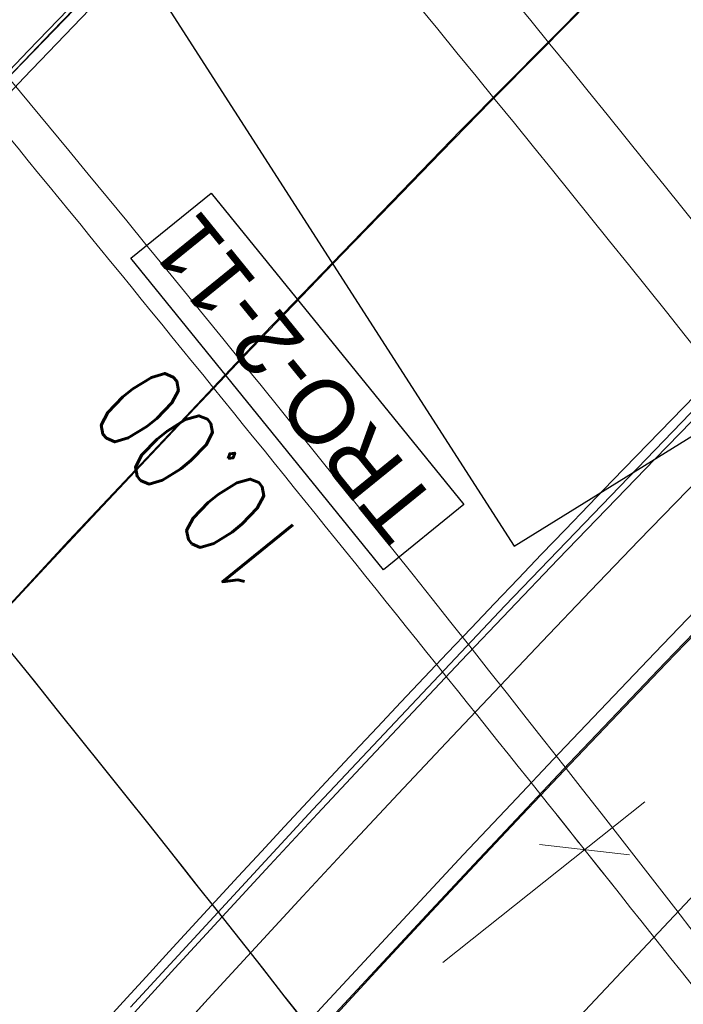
# Model space of a CAD drawing. Header units: metres. Extents: x 3458045 to 3462392, y 5482308 to 5484762.
# Tile 138 of 256: x 3459722.54 to 3459728.96, y 5483652.77 to 5483662.29. Entities that reach past the tile are written whole.
import ezdxf

# ---------------------------------------------------------------- set-up
doc = ezdxf.new("R2010")
doc.units = ezdxf.units.M
for name, pattern in [('AUSGEZOGEN', [2, 1, 1]), ('VERDECKT', [9.525, 6.35, -3.175]), ('VERDECKT2', [4.7625, 3.175, -1.5875])]:
    doc.linetypes.add(name, pattern=pattern)
doc.layers.get('0').update_dxf_attribs({"linetype": 'CONTINUOUS'})
for name, color, linetype in [('SP_ACHSE_6522', 7, 'CONTINUOUS'), ('SP_ACHSE_6721', 7, 'CONTINUOUS'), ('SP_ACHSE_6731', 7, 'CONTINUOUS'), ('SP_ACHSE_8521', 7, 'CONTINUOUS'), ('SP_ACHSE_8559', 7, 'CONTINUOUS'), ('SP_ACHSE_8901', 7, 'CONTINUOUS'), ('SP_ACHSE_8911', 7, 'CONTINUOUS'), ('SP_AXIS', 7, 'CONTINUOUS'), ('SP_BAUGRUBE-BÖSCHUNG', 210, 'AUSGEZOGEN'), ('SP_BW5xx-BrückenB44', 7, 'CONTINUOUS'), ('SP_BW5xx-StwRheinuferstraße', 7, 'CONTINUOUS'), ('SP_SOLID_Trogsohle_L7+8', 253, 'CONTINUOUS'), ('SP_StadtbahnFluchtweg', 1, 'CONTINUOUS'), ('SP_TEXT', 2, 'CONTINUOUS'), ('SP_TrogTunnel-Bautoleranz', 160, 'VERDECKT2'), ('SP_Trogwand_L7+8', 2, 'CONTINUOUS'), ('SP_Tunnelwand_L7+8', 2, 'VERDECKT2'), ('SP_Vb_Planung', 10, 'CONTINUOUS'), ('SP_VERM', 1, 'CONTINUOUS'), ('T__AXIS', 3, 'CONTINUOUS')]:
    doc.layers.add(name, color=color, linetype=linetype)
doc.layers.add('SP_HILF', color=6, linetype='CONTINUOUS', plot=False)
doc.styles.add('K_ISOCP', font='k_isocp.shx')
doc.styles.add('SP_F', font='romans.shx', dxfattribs={"width": 0.7, "bigfont": 'sp_f.shx'})
doc.linetypes.add('EISENBAHN', pattern='A,0.15,[130,ltypeshp.shx,S=0.25,R=0,X=0,Y=0],0.15', length=0.3)

# ---------------------------------------------------------------- blocks, each defined once
blk = doc.blocks.new('SOF_BEMSTR1')
at = {"color": 0, "linetype": 'ByBlock', "lineweight": -2}
for p, q in [((0, 20), (0, -8.5)), ((3.535, 3.535), (-3.535, -3.535)), ((-5, 0), (5, 0))]:
    blk.add_line(p, q, dxfattribs=at)
blk = doc.blocks.new('SOF_BEMSTR2')
at = {"color": 0, "linetype": 'ByBlock', "lineweight": -2}
for p, q in [((0, -20), (0, 8.5)), ((3.535, 3.535), (-3.535, -3.535)), ((-5, 0), (5, 0))]:
    blk.add_line(p, q, dxfattribs=at)

msp = doc.modelspace()

# ---------------------------------------------------------------- hatches: boundary and pattern name
at = {"layer": 'SP_SOLID_Trogsohle_L7+8'}
h = msp.add_hatch(color=256, dxfattribs=at)
h.dxf.hatch_style = 1
edge = h.paths.add_edge_path()
edge.add_line((3459702.4491, 5483672.5808), (3459694.7598, 5483665.8028))
edge.add_arc((3459249.8293, 5483273.6017), 593.1145, 29.9488058, 41.395802, ccw=False)
edge.add_line((3459763.7463, 5483569.6999), (3459768.6709, 5483560.5694))
edge.add_line((3459768.6709, 5483560.5694), (3459778.0346, 5483565.7481))
edge.add_line((3459778.0346, 5483565.7481), (3459772.6293, 5483574.8142))
edge.add_arc((3459249.8466, 5483273.6149), 603.343, 29.9482368, 41.3959476)

# ---------------------------------------------------------------- linework, layer by layer
at = {"layer": 'SP_ACHSE_6522'}
msp.add_lwpolyline([(3459690.7881, 5483531.9132, -0.237702), (3459686.1518, 5483610.9287, -0.006198), (3459687.0669, 5483612.9743, -0.012193), (3459689.202, 5483617.3074, -0.010596), (3459691.5324, 5483621.5387, -0.008998), (3459694.0269, 5483625.6756, -0.007401), (3459696.6557, 5483629.7285, -0.005804), (3459699.3906, 5483633.7106, -0.092618), (3459762.8248, 5483695.6159, -0.000188), (3459762.9764, 5483695.717, -0.004928), (3459767.5685, 5483698.7086, -0.00352), (3459772.2105, 5483701.6223, -0.002112), (3459776.885, 5483704.4835, -0.000704), (3459781.5756, 5483707.3183), (3459851.7814, 5483749.6586)], format="xyb", dxfattribs=at)
at = {"layer": 'SP_ACHSE_6721'}
msp.add_lwpolyline([(3459679.7641, 5483534.8411, -0.21532), (3459678.2508, 5483614.3812, -0.009157), (3459679.763, 5483617.7339, -0.011861), (3459682.128, 5483622.4365, -0.010395), (3459684.7, 5483627.0294, -0.008929), (3459687.4477, 5483631.5195, -0.007463), (3459690.341, 5483635.9173, -0.005997), (3459693.3517, 5483640.2356, -0.09094), (3459758.1619, 5483702.9627, -0.000185), (3459758.3163, 5483703.0655, -0.004841), (3459762.9923, 5483706.1077, -0.003458), (3459767.7182, 5483709.072, -0.002075), (3459772.4766, 5483711.9837, -0.000692), (3459777.2511, 5483714.8692), (3459883.1578, 5483778.7402)], format="xyb", dxfattribs=at)
at = {"layer": 'SP_ACHSE_6731'}
msp.add_lwpolyline([(3459881.431, 5483781.605), (3459775.3544, 5483717.6418, 0.000687), (3459770.5464, 5483714.7367, 0.00206), (3459765.7545, 5483711.8051, 0.003434), (3459760.995, 5483708.8211, 0.004808), (3459756.2855, 5483705.7591, 0.000183), (3459756.13, 5483705.6556, 0.09171), (3459689.9388, 5483641.4448, 0.005897), (3459686.9574, 5483637.1459, 0.007372), (3459684.0911, 5483632.7695, 0.008847), (3459681.3683, 5483628.3025, 0.010322), (3459678.8188, 5483623.7345, 0.011797), (3459676.4739, 5483619.0584, 0.004504), (3459675.7031, 5483617.3858, 0.222823), (3459677.0437, 5483532.3132, 0.00254)], format="xyb", dxfattribs=at)
at = {"layer": 'SP_ACHSE_8521'}
msp.add_lwpolyline([(3459667.116, 5483524.3467, -0.22552), (3459663.8072, 5483620.7334, -0.005134), (3459664.7675, 5483622.8858, -0.011674), (3459667.3044, 5483628.0892, -0.010341), (3459670.0679, 5483633.176, -0.009008), (3459673.0262, 5483638.1522, -0.007675), (3459676.1489, 5483643.027, -0.006342), (3459679.407, 5483647.8124, -0.093698), (3459747.1614, 5483714.0324, -0.000489), (3459747.5816, 5483714.3114, -0.004761), (3459752.3417, 5483717.3973, -0.0034), (3459757.1515, 5483720.4051, -0.00204), (3459761.9938, 5483723.3604, -0.00068), (3459766.8521, 5483726.2893), (3459833.8685, 5483766.6082)], format="xyb", dxfattribs=at)
at = {"layer": 'SP_ACHSE_8559'}
msp.add_lwpolyline([(3459696.9548, 5483536.2327, -0.234432), (3459692.8953, 5483607.6275, -0.006374), (3459693.7491, 5483609.5568, -0.012498), (3459695.7467, 5483613.6421, -0.010802), (3459697.9326, 5483617.63, -0.009105), (3459700.2755, 5483621.5278, -0.007408), (3459702.7459, 5483625.3463, -0.005712), (3459705.3156, 5483629.0986, -0.092826), (3459766.845, 5483689.2823, -0.000191), (3459766.9943, 5483689.382, -0.005006), (3459771.5129, 5483692.3293, -0.003576), (3459776.0813, 5483695.1986, -0.002145), (3459780.6824, 5483698.0155, -0.000715), (3459785.2995, 5483700.806), (3459855.6534, 5483743.2356)], format="xyb", dxfattribs=at)
at = {"layer": 'SP_ACHSE_8901'}
msp.add_lwpolyline([(3459478.4179, 5483881.5975), (3459663.5917, 5483703.287, -0.076353), (3459773.4733, 5483559.3038, -0.002641)], format="xyb", dxfattribs=at)
at = {"layer": 'SP_ACHSE_8911'}
msp.add_lwpolyline([(3459777.2173, 5483559.7474, 0.076941), (3459666.0197, 5483705.8087), (3459480.8452, 5483884.1198, 0.014605)], format="xyb", dxfattribs=at)
at = {"layer": 'SP_AXIS'}
for points in [[(3459462.9996, 5483888.6898), (3459657.2317, 5483701.6383, -0.000436), (3459663.6067, 5483695.4918, -0.001307), (3459669.9603, 5483689.3232, -0.002178), (3459676.2707, 5483683.1104, -0.00305), (3459682.5157, 5483676.832, -0.003921), (3459688.6726, 5483670.4671, -0.004792), (3459694.7177, 5483663.996, -0.001894), (3459696.8141, 5483661.6896, -0.028225), (3459725.0993, 5483626.531, -0.001894), (3459726.9033, 5483623.9892, -0.004792), (3459731.9296, 5483616.6986, -0.003921), (3459736.8282, 5483609.3214, -0.00305), (3459741.6235, 5483601.8767, -0.002178), (3459746.3407, 5483594.3821, -0.001307), (3459751.0056, 5483586.8549, -0.000436), (3459755.6442, 5483579.3114, 0.00036)], [(3459777.2173, 5483559.7474, 0.076941), (3459666.0197, 5483705.8087), (3459480.8452, 5483884.1198, 0.014605)], [(3459478.4179, 5483881.5975), (3459663.5917, 5483703.287, -0.076353), (3459773.4733, 5483559.3038, -0.002641)], [(3459769.2766, 5483584.2553, -0.000823), (3459761.9942, 5483596.2792, -0.000274), (3459754.7382, 5483608.319, 0.000571), (3459751.2476, 5483614.1058, 0.001713), (3459747.7306, 5483619.8765, 0.002854), (3459744.1611, 5483625.6149, 0.003996), (3459740.5133, 5483631.3038, 0.004755), (3459737.0195, 5483636.5476, 0.037795), (3459708.7845, 5483671.9589, 0.004755), (3459704.4503, 5483676.5326, 0.003996), (3459699.7165, 5483681.3556, 0.002854), (3459694.917, 5483686.1133, 0.001713), (3459690.0743, 5483690.827, 0.000571), (3459685.2101, 5483695.5185), (3459504.9574, 5483869.1071, 0.000436)], [(3459881.431, 5483781.605), (3459775.3544, 5483717.6418, 0.000687), (3459770.5464, 5483714.7367, 0.00206), (3459765.7545, 5483711.8051, 0.003434), (3459760.995, 5483708.8211, 0.004808), (3459756.2855, 5483705.7591, 0.000183), (3459756.13, 5483705.6556, 0.09171), (3459689.9388, 5483641.4448, 0.005897), (3459686.9574, 5483637.1459, 0.007372), (3459684.0911, 5483632.7695, 0.008847), (3459681.3683, 5483628.3025, 0.010322), (3459678.8188, 5483623.7345, 0.011797), (3459676.4739, 5483619.0584, 0.004504), (3459675.7031, 5483617.3858, 0.222823), (3459677.0437, 5483532.3132, 0.00254)], [(3459679.7641, 5483534.8411, -0.21532), (3459678.2508, 5483614.3812, -0.009157), (3459679.763, 5483617.7339, -0.011861), (3459682.128, 5483622.4365, -0.010395), (3459684.7, 5483627.0294, -0.008929), (3459687.4477, 5483631.5195, -0.007463), (3459690.341, 5483635.9173, -0.005997), (3459693.3517, 5483640.2356, -0.09094), (3459758.1619, 5483702.9627, -0.000185), (3459758.3163, 5483703.0655, -0.004841), (3459762.9923, 5483706.1077, -0.003458), (3459767.7182, 5483709.072, -0.002075), (3459772.4766, 5483711.9837, -0.000692), (3459777.2511, 5483714.8692), (3459883.1578, 5483778.7402)], [(3459667.116, 5483524.3467, -0.22552), (3459663.8072, 5483620.7334, -0.005134), (3459664.7675, 5483622.8858, -0.011674), (3459667.3044, 5483628.0892, -0.010341), (3459670.0679, 5483633.176, -0.009008), (3459673.0262, 5483638.1522, -0.007675), (3459676.1489, 5483643.027, -0.006342), (3459679.407, 5483647.8124, -0.093698), (3459747.1614, 5483714.0324, -0.000489), (3459747.5816, 5483714.3114, -0.004761), (3459752.3417, 5483717.3973, -0.0034), (3459757.1515, 5483720.4051, -0.00204), (3459761.9938, 5483723.3604, -0.00068), (3459766.8521, 5483726.2893), (3459833.8685, 5483766.6082)], [(3459690.7881, 5483531.9132, -0.237702), (3459686.1518, 5483610.9287, -0.006198), (3459687.0669, 5483612.9743, -0.012193), (3459689.202, 5483617.3074, -0.010596), (3459691.5324, 5483621.5387, -0.008998), (3459694.0269, 5483625.6756, -0.007401), (3459696.6557, 5483629.7285, -0.005804), (3459699.3906, 5483633.7106, -0.092618), (3459762.8248, 5483695.6159, -0.000188), (3459762.9764, 5483695.717, -0.004928), (3459767.5685, 5483698.7086, -0.00352), (3459772.2105, 5483701.6223, -0.002112), (3459776.885, 5483704.4835, -0.000704), (3459781.5756, 5483707.3183), (3459851.7814, 5483749.6586)]]:
    msp.add_lwpolyline(points, format="xyb", dxfattribs=at)
at = {"layer": 'SP_BAUGRUBE-BÖSCHUNG'}
for points in [[(3459743.3921, 5483627.6046, 0.020848), (3459709.5152, 5483665.2286, 0.050189)], [(3459740.2564, 5483625.9709, 0.020651), (3459709.5152, 5483665.2286, 0.050189)], [(3459701.9668, 5483656.737, -0.020311), (3459728.5616, 5483616.9676, -0.070709)], [(3459701.9668, 5483656.737, -0.019985), (3459731.1141, 5483619.4137, -0.070709)]]:
    msp.add_lwpolyline(points, format="xyb", dxfattribs=at)
at = {"layer": 'SP_BW5xx-BrückenB44', "color": 40}
msp.add_lwpolyline([(3459727.3223, 5483657.2027), (3459734.6895, 5483661.7593), (3459726.7799, 5483674.5042), (3459718.9094, 5483687.2732), (3459710.2263, 5483699.9582), (3459701.4903, 5483712.1543), (3459691.4426, 5483723.8012), (3459680.3652, 5483734.5497), (3459668.375, 5483744.3516), (3459662.4435, 5483736.6838), (3459673.7676, 5483727.6016), (3459684.261, 5483717.5004), (3459694.001, 5483706.5986), (3459703.0788, 5483694.6146), (3459711.2625, 5483682.5436), (3459719.236, 5483669.775), (3459727.3223, 5483657.2027)], close=True, dxfattribs=at)
at = {"layer": 'SP_BW5xx-BrückenB44', "color": 96, "linetype": 'VERDECKT', "lineweight": 13, "ltscale": 2, "flags": 128}
for points in [[(3459662.4661, 5483617.5053, -0.007779), (3459663.8072, 5483620.7334, -0.005134), (3459664.7675, 5483622.8858, -0.011674), (3459667.3044, 5483628.0892, -0.010341), (3459670.0679, 5483633.176, -0.009008), (3459673.0262, 5483638.1522, -0.007675), (3459676.1489, 5483643.027, -0.006342), (3459679.407, 5483647.8124, -0.093698), (3459747.1614, 5483714.0324, -0.000489), (3459747.5816, 5483714.3114, -0.004761), (3459752.3417, 5483717.3973, -0.0034), (3459757.1515, 5483720.4051, -0.00204), (3459761.9938, 5483723.3604, -0.00068), (3459766.8521, 5483726.2893), (3459767.293, 5483726.5545)], [(3459665.4795, 5483616.2878, -0.007822), (3459666.7888, 5483619.44, -0.005134), (3459667.7218, 5483621.5313, -0.011674), (3459670.1917, 5483626.5972, -0.010341), (3459672.891, 5483631.5659, -0.009008), (3459675.7894, 5483636.4414, -0.007675), (3459678.8583, 5483641.2321, -0.006342), (3459682.07, 5483645.9494, -0.093698), (3459748.9617, 5483711.3266, -0.000489), (3459749.3767, 5483711.6021, -0.004761), (3459754.0836, 5483714.6535, -0.0034), (3459758.8559, 5483717.6379, -0.00204), (3459763.6756, 5483720.5793, -0.00068), (3459768.5263, 5483723.5037), (3459769.1481, 5483723.8778)], [(3459682.0772, 5483609.5819, -0.007823), (3459683.1687, 5483612.2186, -0.006198), (3459684.1169, 5483614.3381, -0.012193), (3459686.3226, 5483618.8146, -0.010596), (3459688.7195, 5483623.1665, -0.008998), (3459691.2743, 5483627.4036, -0.007401), (3459693.9555, 5483631.5372, -0.005804), (3459696.7332, 5483635.5815, -0.092618), (3459761.0207, 5483698.3192, -0.000188), (3459761.1743, 5483698.4216, -0.004928), (3459765.8214, 5483701.4491, -0.00352), (3459770.5021, 5483704.3871, -0.002112), (3459775.2001, 5483707.2626, -0.000577), (3459779.0498, 5483709.5906)], [(3459685.0906, 5483608.3644, -0.007889), (3459686.1518, 5483610.9287, -0.006198), (3459687.0669, 5483612.9744, -0.012193), (3459689.202, 5483617.3074, -0.010596), (3459691.5324, 5483621.5387, -0.008998), (3459694.0269, 5483625.6756, -0.007401), (3459696.6557, 5483629.7285, -0.005804), (3459699.3906, 5483633.7106, -0.092618), (3459762.8248, 5483695.6159, -0.000188), (3459762.9764, 5483695.717, -0.004928), (3459767.5685, 5483698.7086, -0.00352), (3459772.2105, 5483701.6223, -0.002112), (3459776.885, 5483704.4835, -0.000603), (3459780.9048, 5483706.914)], [(3459688.3358, 5483607.0533, -0.007966), (3459689.3643, 5483609.5396, -0.006198), (3459690.2438, 5483611.5056, -0.012193), (3459692.3029, 5483615.6842, -0.010596), (3459694.5618, 5483619.7856, -0.008998), (3459696.9911, 5483623.8146, -0.007401), (3459699.5636, 5483627.7806, -0.005804), (3459702.2525, 5483631.6958, -0.092618), (3459764.7677, 5483692.7047, -0.000188), (3459764.9171, 5483692.8043, -0.004928), (3459769.45, 5483695.7574, -0.00352), (3459774.0503, 5483698.6448, -0.002112), (3459778.6996, 5483701.4906, -0.000632), (3459782.9025, 5483704.0315)], [(3459691.5803, 5483605.7424, -0.00695), (3459692.4355, 5483607.8239, -0.006374), (3459693.2944, 5483609.7649, -0.012498), (3459695.3032, 5483613.8729, -0.010802), (3459697.4994, 5483617.8797, -0.009105), (3459699.8517, 5483621.7932, -0.007408), (3459702.3301, 5483625.6241, -0.00571), (3459704.9063, 5483629.3858, -0.092826), (3459766.5672, 5483689.698, -0.000191), (3459766.7168, 5483689.7979, -0.005006), (3459771.2439, 5483692.7508, -0.003576), (3459775.8184, 5483695.6239, -0.002145), (3459780.4232, 5483698.4431, -0.000693), (3459784.9001, 5483701.1491)]]:
    msp.add_lwpolyline(points, format="xyb", dxfattribs=at)
at = {"layer": 'SP_BW5xx-BrückenB44', "color": 96}
for points in [[(3459664.1798, 5483617.514, -0.006332), (3459665.2636, 5483620.1016, -0.005134), (3459666.2106, 5483622.2242, -0.011674), (3459668.7147, 5483627.3604, -0.010341), (3459671.4469, 5483632.3895, -0.009008), (3459674.3759, 5483637.3165, -0.007675), (3459677.4723, 5483642.1503, -0.006342), (3459680.7078, 5483646.9024, -0.093698), (3459748.0408, 5483712.7108, -0.000489), (3459748.4584, 5483712.988, -0.004761), (3459753.1925, 5483716.0571, -0.0034), (3459757.9841, 5483719.0534, -0.00204), (3459762.8153, 5483722.0019, -0.000641), (3459767.392, 5483724.7615)], [(3459668.7247, 5483614.9767, -0.007871), (3459669.9997, 5483618.0471, -0.005134), (3459670.9033, 5483620.0725, -0.011674), (3459673.301, 5483624.9903, -0.010341), (3459675.9312, 5483629.8318, -0.009008), (3459678.7652, 5483634.5989, -0.007675), (3459681.7761, 5483639.2992, -0.006342), (3459684.9379, 5483643.9431, -0.093698), (3459750.9005, 5483708.4127, -0.000489), (3459751.3098, 5483708.6844, -0.004761), (3459755.9594, 5483711.6987, -0.0034), (3459760.6914, 5483714.6578, -0.00204), (3459765.4867, 5483717.5844, -0.00068), (3459770.3293, 5483720.5038), (3459771.1459, 5483720.9951)], [(3459659.9511, 5483618.5214, -0.007745), (3459661.3188, 5483621.8129, -0.005134), (3459662.3019, 5483624.0164, -0.011674), (3459664.8947, 5483629.3345, -0.010341), (3459667.7117, 5483634.5199, -0.009008), (3459670.7199, 5483639.5801, -0.007675), (3459673.8875, 5483644.525, -0.006342), (3459677.1844, 5483649.3673, -0.093698), (3459745.6588, 5483716.2907, -0.000489), (3459746.0835, 5483716.5727, -0.003736), (3459749.8484, 5483719.0244, -0.0034)], [(3459671.089, 5483614.0214, -0.00791), (3459672.339, 5483617.0322, -0.005134), (3459673.2212, 5483619.0097, -0.011674), (3459675.5664, 5483623.8196, -0.010341), (3459678.1463, 5483628.5684, -0.009008), (3459680.9333, 5483633.2566, -0.007675), (3459683.902, 5483637.8909, -0.006342), (3459687.0274, 5483642.4813, -0.093698), (3459752.3131, 5483706.2897, -0.000489), (3459752.7182, 5483706.5586, -0.004761), (3459757.3261, 5483709.5458, -0.0034), (3459762.0287, 5483712.4866, -0.00204), (3459766.8062, 5483715.4023, -0.00068), (3459771.6429, 5483718.3181), (3459772.6015, 5483718.8949)], [(3459670.9622, 5483613.4256, -0.009368), (3459672.4307, 5483616.9924, -0.005134), (3459673.3121, 5483618.968, -0.011674), (3459675.6552, 5483623.7737, -0.010341), (3459678.2331, 5483628.5189, -0.009008), (3459681.0184, 5483633.2039, -0.007675), (3459683.9854, 5483637.8357, -0.006342), (3459687.1093, 5483642.424, -0.093698), (3459752.3685, 5483706.2064, -0.000489), (3459752.7734, 5483706.4753, -0.004761), (3459757.3797, 5483709.4614, -0.0034), (3459762.0812, 5483712.4014, -0.00204), (3459766.858, 5483715.3167, -0.00068), (3459771.6944, 5483718.2324), (3459772.6586, 5483718.8125)], [(3459671.2403, 5483613.3132, -0.009377), (3459672.706, 5483616.873, -0.005134), (3459673.5848, 5483618.8429, -0.011674), (3459675.9217, 5483623.6359, -0.010341), (3459678.4937, 5483628.3703, -0.009008), (3459681.2734, 5483633.046, -0.007675), (3459684.2355, 5483637.67, -0.006342), (3459687.3551, 5483642.252, -0.093698), (3459752.5347, 5483705.9567, -0.000489), (3459752.9391, 5483706.2252, -0.004761), (3459757.5405, 5483709.2081, -0.0034), (3459762.2385, 5483712.146, -0.00204), (3459767.0132, 5483715.06, -0.00068), (3459771.8489, 5483717.9753), (3459772.8298, 5483718.5654)], [(3459773.5686, 5483717.4994, 0.000491), (3459770.1317, 5483715.4208, 0.00206), (3459765.3342, 5483712.4858, 0.003434), (3459760.5654, 5483709.496, 0.004808), (3459755.843, 5483706.4256, 0.000183), (3459755.6867, 5483706.3216, 0.091817), (3459689.2245, 5483641.8206, 0.005941), (3459686.205, 5483637.462, 0.007401), (3459683.3002, 5483633.0203, 0.008862), (3459680.5389, 5483628.4825, 0.010322), (3459677.9516, 5483623.8381, 0.011783), (3459675.5699, 5483619.0799, 0.005959), (3459674.5446, 5483616.8334, 0.008054), (3459673.2779, 5483613.8381, 0.008054)], [(3459773.6543, 5483717.3758, 0.000492), (3459770.2095, 5483715.2925, 0.00206), (3459765.413, 5483712.3582, 0.003434), (3459760.646, 5483709.3694, 0.004808), (3459755.926, 5483706.3006, 0.000183), (3459755.7698, 5483706.1967, 0.091817), (3459689.3468, 5483641.7338, 0.005941), (3459686.3293, 5483637.3781, 0.007401), (3459683.4269, 5483632.94, 0.008862), (3459680.6684, 5483628.4068, 0.010322), (3459678.0841, 5483623.7678, 0.011783), (3459675.7056, 5483619.0159, 0.005959), (3459674.6817, 5483616.7728, 0.008054), (3459673.417, 5483613.7819, 0.008054)], [(3459658.7574, 5483619.0037, -0.007729), (3459660.1376, 5483622.3253, -0.005134), (3459661.1315, 5483624.553, -0.011674), (3459663.7509, 5483629.9256, -0.010341), (3459666.5933, 5483635.1578, -0.009008), (3459669.6253, 5483640.2578, -0.007675), (3459672.8142, 5483645.236, -0.006342), (3459676.1294, 5483650.1053, -0.090878), (3459742.5424, 5483715.7442, 0.7365)], [(3459775.0241, 5483715.3993, 0.000511), (3459771.4535, 5483713.2401, 0.00206), (3459766.6739, 5483710.3161, 0.003434), (3459761.9348, 5483707.3449, 0.004808), (3459757.2535, 5483704.3012, 0.000183), (3459757.0997, 5483704.1989, 0.091817), (3459691.3039, 5483640.3447, 0.005941), (3459688.3182, 5483636.0349, 0.007401), (3459685.4547, 5483631.6563, 0.008862), (3459682.7405, 5483627.1957, 0.010322), (3459680.2043, 5483622.6433, 0.011783), (3459677.8765, 5483617.9926, 0.005959), (3459676.8768, 5483615.8023, 0.008054), (3459675.6422, 5483612.8829, 0.010678)], [(3459776.3939, 5483713.4228, 0.000529), (3459772.6975, 5483711.1877, 0.00206), (3459767.9347, 5483708.274, 0.003434), (3459763.2236, 5483705.3203, 0.004808), (3459758.581, 5483702.3017, 0.000183), (3459758.4295, 5483702.201, 0.091817), (3459693.261, 5483638.9556, 0.005941), (3459690.3072, 5483634.6917, 0.007401), (3459687.4825, 5483630.3726, 0.008862), (3459684.8125, 5483625.9847, 0.010322), (3459682.3246, 5483621.5189, 0.011783), (3459680.0474, 5483616.9692, 0.005959), (3459679.0718, 5483614.8319, 0.008054), (3459677.8675, 5483611.9838, 0.008054)], [(3459776.4795, 5483713.2993, 0.00053), (3459772.7753, 5483711.0594, 0.00206), (3459768.0135, 5483708.1464, 0.003434), (3459763.3042, 5483705.1937, 0.004808), (3459758.6639, 5483702.1768, 0.000183), (3459758.5127, 5483702.0762, 0.091817), (3459693.3834, 5483638.8687, 0.005941), (3459690.4315, 5483634.6078, 0.007401), (3459687.6093, 5483630.2924, 0.008862), (3459684.942, 5483625.909, 0.010322), (3459682.4571, 5483621.4486, 0.011783), (3459680.1831, 5483616.9053, 0.005959), (3459679.209, 5483614.7712, 0.008054), (3459678.0065, 5483611.9276, 0.008054)], [(3459678.7393, 5483610.9305, -0.007755), (3459679.8644, 5483613.6474, -0.006198), (3459680.8492, 5483615.8488, -0.012193), (3459683.1332, 5483620.484, -0.010596), (3459685.6036, 5483624.9697, -0.008998), (3459688.2254, 5483629.3177, -0.007401), (3459690.9645, 5483633.5407, -0.005804), (3459693.7895, 5483637.6539, -0.092618), (3459759.0223, 5483701.3136, -0.000188), (3459759.1782, 5483701.4175, -0.004928), (3459763.8861, 5483704.4846, -0.00352), (3459768.6098, 5483707.4496, -0.002112), (3459773.3337, 5483710.341, -0.000548), (3459776.995, 5483712.5554, -0.000548)], [(3459679.1229, 5483610.1284, -0.00936), (3459680.461, 5483613.3894, -0.006198), (3459681.4392, 5483615.5761, -0.012193), (3459683.709, 5483620.1826, -0.010596), (3459686.1662, 5483624.6441, -0.008998), (3459688.7759, 5483628.9721, -0.007401), (3459691.5046, 5483633.179, -0.005804), (3459694.321, 5483637.2798, -0.092618), (3459759.3832, 5483700.7729, -0.000188), (3459759.5386, 5483700.8766, -0.004928), (3459764.2355, 5483703.9366, -0.00352), (3459768.9514, 5483706.8966, -0.002112), (3459773.6706, 5483709.7852, -0.000553), (3459777.366, 5483712.0201)], [(3459679.401, 5483610.016, -0.009371), (3459680.7364, 5483613.2704, -0.006198), (3459681.7115, 5483615.4502, -0.012193), (3459683.9748, 5483620.0435, -0.010596), (3459686.4259, 5483624.4938, -0.008998), (3459689.03, 5483628.8126, -0.007401), (3459691.7538, 5483633.012, -0.005804), (3459694.5663, 5483637.1071, -0.092618), (3459759.5497, 5483700.5234, -0.000188), (3459759.705, 5483700.6269, -0.004928), (3459764.3968, 5483703.6836, -0.00352), (3459769.1091, 5483706.6414, -0.002112), (3459773.8262, 5483709.5286, -0.000555), (3459777.5373, 5483711.773)], [(3459679.7129, 5483610.5372, -0.007774), (3459680.8282, 5483613.2307, -0.006198), (3459681.8022, 5483615.4082, -0.012193), (3459684.0634, 5483619.9971, -0.010596), (3459686.5124, 5483624.4438, -0.008998), (3459689.1147, 5483628.7594, -0.007401), (3459691.8369, 5483632.9564, -0.005804), (3459694.6481, 5483637.0495, -0.092618), (3459759.6052, 5483700.4402, -0.000188), (3459759.7604, 5483700.5437, -0.004928), (3459764.4505, 5483703.5993, -0.00352), (3459769.1617, 5483706.5563, -0.002112), (3459773.878, 5483709.4431, -0.000556), (3459777.5943, 5483711.6907, -0.000556)], [(3459656.6944, 5483619.8372, -0.007703), (3459658.0964, 5483623.2108, -0.005134), (3459659.109, 5483625.4804, -0.011674), (3459661.7742, 5483630.9471, -0.010341), (3459664.6606, 5483636.2602, -0.009008), (3459667.7335, 5483641.4291, -0.007675), (3459670.9593, 5483646.4648, -0.006342), (3459674.3063, 5483651.3807, -0.080049), (3459732.1465, 5483711.0587, -0.000489)], [(3459681.6136, 5483609.7692, -0.007813), (3459682.7098, 5483612.4171, -0.006198), (3459683.663, 5483614.548, -0.012193), (3459685.8797, 5483619.0464, -0.010596), (3459688.2867, 5483623.417, -0.008998), (3459690.8509, 5483627.6694, -0.007401), (3459693.5401, 5483631.8155, -0.005804), (3459696.3243, 5483635.8694, -0.092618), (3459760.7432, 5483698.7351, -0.000188), (3459760.8971, 5483698.8377, -0.004928), (3459765.5526, 5483701.8707, -0.00352), (3459770.2393, 5483704.8124, -0.002112), (3459774.9408, 5483707.6902, -0.000573), (3459778.7644, 5483710.0024)], [(3459692.0439, 5483605.5551, -0.006963), (3459692.8953, 5483607.6275, -0.006374), (3459693.7491, 5483609.5568, -0.012498), (3459695.7467, 5483613.6421, -0.010802), (3459697.9326, 5483617.63, -0.009105), (3459700.2755, 5483621.5278, -0.007408), (3459702.7459, 5483625.3463, -0.005711), (3459705.3156, 5483629.0986, -0.092827), (3459766.845, 5483689.2823, -0.000191), (3459766.9943, 5483689.382, -0.005006), (3459771.5129, 5483692.3293, -0.003576), (3459776.0813, 5483695.1986, -0.002145), (3459780.6824, 5483698.0155, -0.000697), (3459785.1855, 5483700.7373)], [(3459696.9813, 5483603.5603, -0.007106), (3459697.7921, 5483605.5354, -0.006374), (3459698.5907, 5483607.34, -0.012498), (3459700.4705, 5483611.184, -0.010802), (3459702.5458, 5483614.9702, -0.009105), (3459704.7888, 5483618.7019, -0.007408), (3459707.1734, 5483622.3878, -0.005711), (3459709.6744, 5483626.0398, -0.092828), (3459769.8042, 5483684.8552, -0.000191), (3459769.9501, 5483684.9527, -0.005006), (3459774.3772, 5483687.8403, -0.003576), (3459778.8812, 5483690.6691, -0.002145), (3459783.4433, 5483693.4622, -0.000715), (3459788.0474, 5483696.2448), (3459788.2248, 5483696.3518)]]:
    msp.add_lwpolyline(points, format="xyb", dxfattribs=at)
at = {"layer": 'SP_BW5xx-BrückenB44', "color": 96, "flags": 128}
for points in [[(3459667.925, 5483615.2998, -0.007859), (3459669.2084, 5483618.3903, -0.005134), (3459670.1193, 5483620.432, -0.011674), (3459672.5348, 5483625.3863, -0.010341), (3459675.182, 5483630.2591, -0.009008), (3459678.0319, 5483635.053, -0.007675), (3459681.0571, 5483639.7755, -0.006342), (3459684.2312, 5483644.4375, -0.093698), (3459750.4228, 5483709.1308, -0.000489), (3459750.8334, 5483709.4034, -0.004761), (3459755.4972, 5483712.4268, -0.0034), (3459760.2391, 5483715.3922, -0.00204), (3459765.0404, 5483718.3224, -0.000788), (3459770.654, 5483721.705, -0.000641)], [(3459683.9519, 5483609.5255, -0.004943), (3459684.6304, 5483611.1583, -0.006374), (3459685.5773, 5483613.2982, -0.012498), (3459687.774, 5483617.7906, -0.010802), (3459690.1465, 5483622.1191, -0.009105), (3459692.658, 5483626.2975, -0.007408), (3459695.2731, 5483630.3395, -0.005711), (3459697.9588, 5483634.2612, -0.092824), (3459761.8506, 5483696.7543, -0.000191), (3459762.0056, 5483696.8578, -0.005006), (3459766.6784, 5483699.9058, -0.003576), (3459771.3557, 5483702.8435, -0.002145), (3459776.0226, 5483705.7006, -0.000622), (3459780.0556, 5483708.1392, -0.000539)], [(3459684.091, 5483609.4693, -0.004943), (3459684.7684, 5483611.0994, -0.006374), (3459685.7137, 5483613.2357, -0.012498), (3459687.9071, 5483617.7214, -0.010802), (3459690.2765, 5483622.0442, -0.009105), (3459692.7852, 5483626.2179, -0.007408), (3459695.3978, 5483630.2561, -0.005711), (3459698.0816, 5483634.1751, -0.092824), (3459761.9339, 5483696.6296, -0.000191), (3459762.0888, 5483696.733, -0.005006), (3459766.7591, 5483699.7793, -0.003576), (3459771.4346, 5483702.7159, -0.002145), (3459776.1003, 5483705.5724, -0.000623), (3459780.1413, 5483708.0157, -0.0004)], [(3459685.6955, 5483609.9536, -0.001959), (3459685.9639, 5483610.5887, -0.006374), (3459686.8957, 5483612.6946, -0.012498), (3459689.0603, 5483617.1214, -0.010802), (3459691.4027, 5483621.3948, -0.009105), (3459693.887, 5483625.528, -0.007408), (3459696.4787, 5483629.5339, -0.005711), (3459699.1457, 5483633.4283, -0.092824), (3459762.6564, 5483695.5488, -0.000191), (3459762.8104, 5483695.6517, -0.005006), (3459767.4584, 5483698.6834, -0.003576), (3459772.1181, 5483701.6101, -0.002145), (3459776.7744, 5483704.4608, -0.00041), (3459779.4335, 5483706.0701)], [(3459688.5878, 5483607.6525, -0.004943), (3459689.2284, 5483609.1941, -0.006374), (3459690.1235, 5483611.2167, -0.012498), (3459692.2095, 5483615.4827, -0.010802), (3459694.4781, 5483619.6217, -0.009105), (3459696.8958, 5483623.644, -0.007408), (3459699.4304, 5483627.5616, -0.005711), (3459702.0516, 5483631.3891, -0.092824), (3459764.6291, 5483692.5974, -0.000191), (3459764.7809, 5483692.6988, -0.005006), (3459769.3679, 5483695.6908, -0.003576), (3459773.9847, 5483698.5904, -0.002145), (3459778.615, 5483701.4252, -0.000539), (3459782.1029, 5483703.535, -0.000539)], [(3459692.279, 5483607.2936, -0.001697), (3459692.493, 5483607.7994, -0.006374), (3459693.3513, 5483609.7389, -0.012498), (3459695.3586, 5483613.8441, -0.010802), (3459697.5536, 5483617.8485, -0.009105), (3459699.9047, 5483621.76, -0.007408), (3459702.3821, 5483625.5893, -0.005711), (3459704.9575, 5483629.3499, -0.092824), (3459766.6019, 5483689.646, -0.000191), (3459766.7515, 5483689.7459, -0.005006), (3459771.2775, 5483692.6981, -0.003576), (3459775.8513, 5483695.5708, -0.002145), (3459780.4556, 5483698.3896, -0.000469), (3459783.4857, 5483700.223)], [(3459693.0847, 5483605.8357, -0.004943), (3459693.6885, 5483607.2887, -0.006374), (3459694.5333, 5483609.1977, -0.012498), (3459696.5119, 5483613.244, -0.010802), (3459698.6798, 5483617.1992, -0.009105), (3459701.0065, 5483621.0701, -0.007408), (3459703.463, 5483624.8671, -0.005711), (3459706.0216, 5483628.6032, -0.092824), (3459767.3243, 5483688.5653, -0.000191), (3459767.4731, 5483688.6646, -0.005006), (3459771.9768, 5483691.6022, -0.003576), (3459776.5348, 5483694.465, -0.002145), (3459781.1296, 5483697.278, -0.000705), (3459785.6778, 5483700.027, -0.00048)], [(3459693.2238, 5483605.7795, -0.004943), (3459693.8264, 5483607.2298, -0.006374), (3459694.6697, 5483609.1353, -0.012498), (3459696.6449, 5483613.1747, -0.010802), (3459698.8097, 5483617.1243, -0.009105), (3459701.1337, 5483620.9905, -0.007408), (3459703.5877, 5483624.7838, -0.005711), (3459706.1444, 5483628.517, -0.092824), (3459767.4077, 5483688.4405, -0.000191), (3459767.5563, 5483688.5398, -0.005006), (3459772.0575, 5483691.4758, -0.003576), (3459776.6137, 5483694.3374, -0.002145), (3459781.2074, 5483697.1497, -0.000706), (3459785.7634, 5483699.9035, -0.000539)], [(3459699.2508, 5483633.317, -0.000037), (3459699.2685, 5483633.3422, -0.045629), (3459727.653, 5483666.8682)], [(3459704.8365, 5483629.4387, -0.044958), (3459731.9753, 5483661.5801)]]:
    msp.add_lwpolyline(points, format="xyb", dxfattribs=at)
at = {"layer": 'SP_BW5xx-BrückenB44', "color": 96, "lineweight": 13}
for points in [[(3459669.1883, 5483614.7894, -0.007879), (3459670.4584, 5483617.8481, -0.005134), (3459671.3578, 5483619.8641, -0.011674), (3459673.7452, 5483624.7608, -0.010341), (3459676.3656, 5483629.5841, -0.009008), (3459679.1904, 5483634.3357, -0.007675), (3459682.193, 5483639.0231, -0.006342), (3459685.3476, 5483643.6564, -0.093698), (3459751.1775, 5483707.9964, -0.000489), (3459751.5859, 5483708.2676, -0.004761), (3459756.2274, 5483711.2765, -0.0034), (3459760.9536, 5483714.232, -0.00204), (3459765.7454, 5483717.1565, -0.00068), (3459770.5869, 5483720.0752), (3459771.4313, 5483720.5833)], [(3459692.9711, 5483605.1805, -0.006988), (3459693.8149, 5483607.2346, -0.006374), (3459694.6583, 5483609.1405, -0.012498), (3459696.6338, 5483613.1805, -0.010802), (3459698.7989, 5483617.1305, -0.009105), (3459701.1231, 5483620.9971, -0.007408), (3459703.5773, 5483624.7907, -0.005711), (3459706.1342, 5483628.5242, -0.092827), (3459767.4008, 5483688.4509, -0.000191), (3459767.5494, 5483688.5502, -0.005006), (3459772.0508, 5483691.4863, -0.003576), (3459776.6071, 5483694.348, -0.002145), (3459781.2009, 5483697.1604, -0.000706), (3459785.7563, 5483699.9138)], [(3459694.5937, 5483604.5249, -0.007034), (3459695.4242, 5483606.5471, -0.006374), (3459696.2494, 5483608.412, -0.012498), (3459698.1862, 5483612.3727, -0.010802), (3459700.315, 5483616.2564, -0.009105), (3459702.6063, 5483620.0684, -0.007408), (3459705.0324, 5483623.8184, -0.005711), (3459707.5667, 5483627.519, -0.092827), (3459768.3733, 5483686.996, -0.000191), (3459768.5208, 5483687.0946, -0.005006), (3459772.9921, 5483690.011, -0.003576), (3459777.5273, 5483692.8594, -0.002145), (3459782.1082, 5483695.664, -0.000715), (3459786.7186, 5483698.4505), (3459786.7551, 5483698.4725)]]:
    msp.add_lwpolyline(points, format="xyb", dxfattribs=at)
at = {"layer": 'SP_BW5xx-BrückenB44', "lineweight": 13, "flags": 128}
for points in [[(3459735.603, 5483656.8507, 0.015054), (3459723.7768, 5483671.3478, 0.008571), (3459716.6598, 5483679.276, 0.004755), (3459712.1826, 5483684.0008, 0.003996), (3459707.3281, 5483688.9468, 0.000315), (3459706.7922, 5483689.4834)], [(3459735.246, 5483656.4946, 0.015081), (3459723.4195, 5483670.9967, 0.008596), (3459716.2935, 5483678.9357, 0.004755), (3459711.823, 5483683.6534, 0.003996), (3459706.974, 5483688.5937, 0.000318), (3459706.4331, 5483689.1354)], [(3459733.471, 5483654.7006, 0.015222), (3459721.6426, 5483669.2297, 0.008736), (3459714.462, 5483677.234, 0.004755), (3459710.0247, 5483681.9166, 0.003996), (3459705.2039, 5483686.8283, 0.000328), (3459704.6478, 5483687.3851)], [(3459704.1156, 5483686.8567, -0.000329), (3459704.6729, 5483686.2987, -0.003996), (3459709.4853, 5483681.3956, -0.004755), (3459713.9126, 5483676.7235, -0.008782), (3459721.1128, 5483668.6958, -0.015265), (3459732.9417, 5483654.158)], [(3459701.6518, 5483684.3708, -0.000323), (3459702.1947, 5483683.8271, -0.003996), (3459706.9678, 5483678.9641, -0.004755), (3459711.3485, 5483674.3412, -0.009026), (3459718.6602, 5483666.1812, -0.015472), (3459730.4921, 5483651.5985)], [(3459699.2211, 5483681.8517, -0.000296), (3459699.7165, 5483681.3556, -0.003996), (3459704.4504, 5483676.5325, -0.004755), (3459708.7852, 5483671.958, -0.009316), (3459716.2402, 5483663.6284, -0.015688), (3459728.0755, 5483648.9937)], [(3459696.6537, 5483679.1158, -0.000246), (3459697.0613, 5483678.7075, -0.003996), (3459701.7532, 5483673.9271, -0.004755), (3459706.0389, 5483669.4046, -0.009528), (3459713.6825, 5483660.8494, -0.015676), (3459725.5309, 5483646.1609)]]:
    msp.add_lwpolyline(points, format="xyb", dxfattribs=at)
at = {"layer": 'SP_BW5xx-StwRheinuferstraße', "color": 96, "linetype": 'VERDECKT', "lineweight": 13, "ltscale": 2, "flags": 128}
msp.add_lwpolyline([(3459659.221, 5483618.8164, -0.007735), (3459660.5963, 5483622.1263, -0.005134), (3459661.586, 5483624.3446, -0.011674), (3459664.1951, 5483629.6961, -0.010341), (3459667.0277, 5483634.9101, -0.009008), (3459670.0504, 5483639.9946, -0.007675), (3459673.231, 5483644.9599, -0.006342), (3459676.5391, 5483649.8187, -0.093698), (3459745.2226, 5483716.9464, -0.000489), (3459745.6485, 5483717.2292, -0.004761), (3459750.4658, 5483720.3522, -0.0034), (3459755.316, 5483723.3852, -0.00204), (3459760.1827, 5483726.3553, -0.00068), (3459765.0492, 5483729.2892), (3459765.2952, 5483729.4372)], format="xyb", dxfattribs=at)
at = {"layer": 'SP_HILF'}
msp.add_lwpolyline([(3459702.4491, 5483672.5808), (3459694.7598, 5483665.8028, -0.049989), (3459763.7463, 5483569.6999), (3459768.6709, 5483560.5694), (3459778.0346, 5483565.7481), (3459772.6293, 5483574.8142, 0.049992)], format="xyb", close=True, dxfattribs=at)
at = {"layer": 'SP_StadtbahnFluchtweg'}
for points in [[(3459770.9868, 5483573.8591, 0.070516), (3459667.0255, 5483706.8532), (3459481.8509, 5483885.1643, 0.014605), (3459449.208, 5483914.8096, 0.002424), (3459443.1423, 5483919.951, 0.002568), (3459435.0409, 5483926.6787, 0.001834), (3459426.8839, 5483933.332, 0.001101), (3459418.6913, 5483939.9347, 0.000367), (3459410.4827, 5483946.5107, -0.000409), (3459403.1219, 5483952.4081, -0.001227), (3459395.7842, 5483958.3265, -0.002045), (3459388.489, 5483964.2898, -0.002863), (3459381.2564, 5483970.3214, -0.003681), (3459374.107, 5483976.444, -0.003379), (3459368.6904, 5483981.2179, -0.030508), (3459325.9228, 5484024.4096), (3459319.8219, 5484031.3731)], [(3459765.3996, 5483570.6363, 0.070515), (3459662.5516, 5483702.2071), (3459477.377, 5483880.5182, 0.014605), (3459445.0129, 5483909.9102, 0.002424), (3459438.9957, 5483915.0106, 0.002568), (3459430.9457, 5483921.6955, 0.001834), (3459422.8254, 5483928.3189, 0.001101), (3459414.655, 5483934.9038, 0.000367), (3459406.4537, 5483941.4738, -0.000409), (3459399.0848, 5483947.3777, -0.001227), (3459391.7225, 5483953.316, -0.002045), (3459384.3865, 5483959.3127, -0.002863), (3459377.0972, 5483965.3916, -0.003681), (3459369.8756, 5483971.5759, -0.003379), (3459364.3931, 5483976.408, -0.030508), (3459321.0714, 5484020.1592), (3459314.9705, 5484027.1227)]]:
    msp.add_lwpolyline(points, format="xyb", dxfattribs=at)
at = {"layer": 'SP_TEXT', "color": 1, "lineweight": 25}
msp.add_lwpolyline([(3459726.8339, 5483657.6031), (3459726.0569, 5483656.9728), (3459723.6142, 5483659.9836), (3459724.3911, 5483660.614)], close=True, dxfattribs=at)
at = {"layer": 'SP_TrogTunnel-Bautoleranz'}
for points in [[(3459771.9993, 5483573.9041, 0.050189), (3459701.6989, 5483671.9195)], [(3459695.547, 5483666.4967, -0.050188), (3459764.8904, 5483569.8157, -0.002641)]]:
    msp.add_lwpolyline(points, format="xyb", dxfattribs=at)
at = {"layer": 'SP_Trogwand_L7+8', "color": 1, "linetype": 'VERDECKT2'}
for points in [[(3459313.5605, 5484025.8859), (3459319.6613, 5484018.9225, 0.03059), (3459363.2672, 5483974.8987, 0.00332), (3459368.6704, 5483970.1385, 0.003671), (3459375.8927, 5483963.9544, 0.002855), (3459383.1863, 5483957.8724, 0.00204), (3459390.5307, 5483951.869, 0.001224), (3459397.9055, 5483945.9206, 0.000408), (3459405.2911, 5483940.0032, -0.000367), (3459413.4813, 5483933.4418, -0.001102), (3459421.6445, 5483926.8625, -0.001837), (3459429.7612, 5483920.2417, -0.002572), (3459437.8115, 5483913.5558, -0.002454), (3459443.8899, 5483908.4025, -0.014563), (3459476.0769, 5483879.1664), (3459661.2507, 5483700.8559, -0.070709), (3459764.0019, 5483569.3047, -0.070709)], [(3459772.8879, 5483574.4151, 0.050189), (3459702.4678, 5483672.5973)]]:
    msp.add_lwpolyline(points, format="xyb", dxfattribs=at)
at = {"layer": 'SP_Trogwand_L7+8'}
for points in [[(3459772.4544, 5483574.1658, 0.050189), (3459702.0927, 5483672.2667)], [(3459772.021, 5483573.9166, 0.050189), (3459701.7177, 5483671.936)], [(3459695.5283, 5483666.4802, -0.050188), (3459764.8688, 5483569.8033, -0.070709)], [(3459695.1532, 5483666.1496, -0.050188), (3459764.4353, 5483569.554, -0.070709)]]:
    msp.add_lwpolyline(points, format="xyb", dxfattribs=at)
at = {"layer": 'SP_Trogwand_L7+8', "color": 251}
for points in [[(3459772.3461, 5483574.1035, 0.050189), (3459701.999, 5483672.184)], [(3459772.2377, 5483574.0412, 0.050189), (3459701.9052, 5483672.1014)], [(3459772.1294, 5483573.9789, 0.050189), (3459701.8114, 5483672.0187)], [(3459695.4345, 5483666.3976, -0.050188), (3459764.7604, 5483569.741, -0.070709)], [(3459695.3407, 5483666.3149, -0.050188), (3459764.652, 5483569.6787, -0.070709)], [(3459695.247, 5483666.2322, -0.050188), (3459764.5437, 5483569.6163, -0.070709)]]:
    msp.add_lwpolyline(points, format="xyb", dxfattribs=at)
at = {"layer": 'SP_Tunnelwand_L7+8'}
msp.add_lwpolyline([(3459773.8543, 5483437.9507, -0.004827), (3459774.0272, 5483438.9405, -0.010219), (3459774.5464, 5483441.4524, -0.007299), (3459775.1587, 5483443.9673, -0.00438), (3459775.8353, 5483446.4883, -0.00146), (3459776.5472, 5483449.0221), (3459786.6178, 5483484.6011, 0.001014), (3459787.6513, 5483488.2711, 0.003041), (3459788.6592, 5483491.9652, 0.005068), (3459789.6109, 5483495.6897, 0.007095), (3459790.475, 5483499.4509, 0.009122), (3459791.2196, 5483503.2528, 0.011149), (3459791.8118, 5483507.0966, 0.009624), (3459792.134, 5483509.9866, 0.096628), (3459789.3676, 5483537.2118, 0.005752), (3459788.8587, 5483538.8251, 0.012393), (3459787.5017, 5483542.6324, 0.010438), (3459785.9782, 5483546.3594, 0.008484), (3459784.3208, 5483550.013, 0.00653), (3459782.5607, 5483553.6022, 0.004576), (3459780.7281, 5483557.1386, 0.002622), (3459778.8515, 5483560.6355, 0.076941), (3459667.3099, 5483707.1486), (3459482.1353, 5483885.4597, 0.014605)], format="xyb", dxfattribs=at)
at = {"layer": 'SP_Vb_Planung', "linetype": 'AUSGEZOGEN', "lineweight": 13, "ltscale": 13}
for points in [[(3459777.6566, 5483559.9861, 0.076941), (3459666.3666, 5483706.1689), (3459481.192, 5483884.48, 0.014605)], [(3459776.7779, 5483559.5086, 0.076941), (3459665.6729, 5483705.4486), (3459480.4984, 5483883.7597, 0.014605)], [(3459478.7647, 5483881.9576), (3459663.9385, 5483703.6472, -0.076353), (3459773.9123, 5483559.5433, -0.002641)], [(3459478.0711, 5483881.2373), (3459663.2449, 5483702.9268, -0.076353), (3459773.0344, 5483559.0643, -0.002641)], [(3459881.1728, 5483782.0332), (3459775.0962, 5483718.07, 0.000687), (3459770.2872, 5483715.1643, 0.00206), (3459765.4918, 5483712.2306, 0.003434), (3459760.7265, 5483709.2429, 0.004808), (3459756.0089, 5483706.1756, 0.000183), (3459755.8529, 5483706.0719, 0.09171), (3459689.5312, 5483641.7344, 0.005897), (3459686.5432, 5483637.426, 0.007372), (3459683.6688, 5483633.0373, 0.008847), (3459680.9369, 5483628.5552, 0.010322), (3459678.3773, 5483623.9691, 0.011797), (3459676.0217, 5483619.2719, 0.004504), (3459675.2472, 5483617.5909, 0.222823), (3459676.5944, 5483532.0938, 0.00254)], [(3459881.6892, 5483781.1768), (3459775.6126, 5483717.2137, 0.000687), (3459770.8056, 5483714.3091, 0.00206), (3459766.0171, 5483711.3797, 0.003434), (3459761.2635, 5483708.3993, 0.004808), (3459756.5621, 5483705.3425, 0.000183), (3459756.407, 5483705.2394, 0.09171), (3459690.3464, 5483641.1552, 0.005897), (3459687.3716, 5483636.8658, 0.007372), (3459684.5134, 5483632.5018, 0.008847), (3459681.7998, 5483628.0499, 0.010322), (3459679.2604, 5483623.4999, 0.011797), (3459676.926, 5483618.8448, 0.004504), (3459676.1591, 5483617.1806, 0.222823), (3459677.493, 5483532.5326, 0.00254)], [(3459679.3124, 5483534.6267, -0.21532), (3459677.7913, 5483614.5783, -0.009157), (3459679.311, 5483617.9478, -0.011861), (3459681.6868, 5483622.6717, -0.010395), (3459684.269, 5483627.2827, -0.008929), (3459687.0259, 5483631.7881, -0.007463), (3459689.9274, 5483636.1983, -0.005997), (3459692.945, 5483640.5264, -0.09094), (3459757.8847, 5483703.3788, -0.000185), (3459758.0394, 5483703.4818, -0.004841), (3459762.7237, 5483706.5294, -0.003458), (3459767.4554, 5483709.4974, -0.002075), (3459772.2174, 5483712.4113, -0.000692), (3459776.993, 5483715.2974), (3459882.8996, 5483779.1684)], [(3459680.2158, 5483535.0556, -0.21532), (3459678.7103, 5483614.1841, -0.009157), (3459680.2149, 5483617.52, -0.011861), (3459682.5693, 5483622.2013, -0.010395), (3459685.1311, 5483626.7761, -0.008929), (3459687.8694, 5483631.251, -0.007463), (3459690.7546, 5483635.6362, -0.005997), (3459693.7584, 5483639.9447, -0.09094), (3459758.4392, 5483702.5466, -0.000185), (3459758.5932, 5483702.6491, -0.004841), (3459763.2609, 5483705.686, -0.003458), (3459767.9809, 5483708.6466, -0.002075), (3459772.7358, 5483711.5562, -0.000692), (3459777.5091, 5483714.4409), (3459883.416, 5483778.3121)]]:
    msp.add_lwpolyline(points, format="xyb", dxfattribs=at)
at = {"layer": 'SP_Vb_Planung', "linetype": 'EISENBAHN', "lineweight": 13, "ltscale": 13}
for points in [[(3459777.2173, 5483559.7474, 0.076941), (3459666.0197, 5483705.8087), (3459480.8452, 5483884.1198, 0.014605)], [(3459478.4179, 5483881.5975), (3459663.5917, 5483703.287, -0.076353), (3459773.4733, 5483559.3038, -0.002641)], [(3459881.431, 5483781.605), (3459775.3544, 5483717.6418, 0.000687), (3459770.5464, 5483714.7367, 0.00206), (3459765.7545, 5483711.8051, 0.003434), (3459760.995, 5483708.8211, 0.004808), (3459756.2855, 5483705.7591, 0.000183), (3459756.13, 5483705.6556, 0.09171), (3459689.9388, 5483641.4448, 0.005897), (3459686.9574, 5483637.1459, 0.007372), (3459684.0911, 5483632.7695, 0.008847), (3459681.3683, 5483628.3025, 0.010322), (3459678.8188, 5483623.7345, 0.011797), (3459676.4739, 5483619.0584, 0.004504), (3459675.7031, 5483617.3858, 0.222823), (3459677.0437, 5483532.3132, 0.00254)], [(3459679.7641, 5483534.8411, -0.21532), (3459678.2508, 5483614.3812, -0.009157), (3459679.763, 5483617.7339, -0.011861), (3459682.128, 5483622.4365, -0.010395), (3459684.7, 5483627.0294, -0.008929), (3459687.4477, 5483631.5195, -0.007463), (3459690.341, 5483635.9173, -0.005997), (3459693.3517, 5483640.2356, -0.09094), (3459758.1619, 5483702.9627, -0.000185), (3459758.3163, 5483703.0655, -0.004841), (3459762.9923, 5483706.1077, -0.003458), (3459767.7182, 5483709.072, -0.002075), (3459772.4766, 5483711.9837, -0.000692), (3459777.2511, 5483714.8692), (3459883.1578, 5483778.7402)]]:
    msp.add_lwpolyline(points, format="xyb", dxfattribs=at)
at = {"layer": 'SP_VERM', "color": 3, "linetype": 'AUSGEZOGEN'}
msp.add_lwpolyline([(3459761.2142, 5483736.2835, 0.000386), (3459758.4868, 5483734.6333, 0.00206), (3459753.5312, 5483731.6017, 0.003434), (3459748.5011, 5483728.4479, 0.004808), (3459743.4164, 5483725.142, 0.000183), (3459743.2379, 5483725.0233, 0.09171), (3459670.9716, 5483654.9191, 0.005897), (3459667.6841, 5483650.1785, 0.007372), (3459664.442, 5483645.2283, 0.008847), (3459661.2907, 5483640.0584, 0.010322), (3459658.2731, 5483634.6517, 0.011797), (3459655.4361, 5483628.9942, 0.004504), (3459654.4858, 5483626.9322, 0.01327), (3459651.9568, 5483620.8865, 0.01327)], format="xyb", dxfattribs=at)
at = {"layer": 'SP_VERM', "color": 3, "linetype": 'AUSGEZOGEN', "lineweight": 0}
for points in [[(3459793.7425, 5483574.5812, 0.054653), (3459715.6153, 5483685.2737, 0.054653)], [(3459759.3354, 5483402.5326, -0.143919), (3459754.6319, 5483441.2437, -0.004748), (3459754.8686, 5483442.5859, -0.01005), (3459755.548, 5483445.8548, -0.007178), (3459756.2936, 5483448.9086, -0.004307), (3459757.0619, 5483451.7683, -0.001436), (3459757.8135, 5483454.4433), (3459767.8972, 5483490.0684, 0.001027), (3459768.9011, 5483493.6337, 0.00308), (3459769.8385, 5483497.0708, 0.005133), (3459770.687, 5483500.3962, 0.007186), (3459771.4242, 5483503.6143, 0.009239), (3459772.0303, 5483506.7267, 0.011292), (3459772.4885, 5483509.7322, 0.009747), (3459772.7249, 5483511.8947, 0.095514), (3459770.7326, 5483531.4589, 0.005817), (3459770.3576, 5483532.6555, 0.012528), (3459769.3251, 5483535.5659, 0.010546), (3459768.1088, 5483538.5504, 0.008564), (3459766.7273, 5483541.601, 0.006582), (3459765.1986, 5483544.7216, 0.0046), (3459763.5426, 5483547.9192, 0.002618), (3459761.781, 5483551.2035, 0.056464), (3459686.7013, 5483658.6994)]]:
    msp.add_lwpolyline(points, format="xyb", dxfattribs=at)
at = {"layer": 'SP_VERM', "color": 1, "linetype": 'AUSGEZOGEN', "lineweight": 0}
for start, end in [(38.5308383, 39.4721556), (37.5731153, 38.5144326)]:
    msp.add_arc((3459249.8403, 5483273.6114), 611.1769, start, end, dxfattribs=at)
at = {"layer": 'T__AXIS'}
for points in [[(3459775.7464, 5483558.7883, 0.077001), (3459664.8059, 5483704.5483), (3459479.6324, 5483882.859, 0.014595)], [(3459678.2644, 5483533.918, -0.216071), (3459676.6775, 5483615.1548, -0.009109), (3459678.2113, 5483618.5482, -0.011808), (3459680.6089, 5483623.3083, -0.01036), (3459683.2152, 5483627.9576, -0.008913), (3459685.9988, 5483632.5031, -0.007465), (3459688.9298, 5483636.9551, -0.006017), (3459691.9798, 5483641.3264, -0.090578), (3459756.9676, 5483704.2661, -0.00058), (3459757.4596, 5483704.5937, -0.004782), (3459762.1946, 5483707.6716, -0.003416), (3459766.9794, 5483710.6714, -0.002049), (3459771.7968, 5483713.6187, -0.000683), (3459776.6302, 5483716.5397), (3459882.2544, 5483780.2402)]]:
    msp.add_lwpolyline(points, format="xyb", dxfattribs=at)

# ---------------------------------------------------------------- block references
at = {"layer": 'SP_VERM', "color": 1, "linetype": 'AUSGEZOGEN', "lineweight": 0, "xscale": 0.087500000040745, "yscale": 0.087500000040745, "zscale": 0.087500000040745}
for name, rotation in [('SOF_BEMSTR1', 128.5185340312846), ('SOF_BEMSTR2', 308.5267368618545)]:
    msp.add_blockref(name, (3459728.002, 5483654.2669), dxfattribs=dict(at, rotation=rotation))

# ---------------------------------------------------------------- texts
at = {"layer": 'SP_TEXT', "color": 1, "lineweight": 25, "style": 'K_ISOCP'}
msp.add_text('TRO-2-11', height=0.625, rotation=129.0527, dxfattribs=at).set_placement((3459726.6093, 5483657.5819))
at = {"layer": 'SP_VERM', "color": 2, "linetype": 'AUSGEZOGEN', "insert": (3459724.2803, 5483657.8259), "char_height": 0.875, "attachment_point": 5, "rotation": 129.0015, "style": 'SP_F'}
msp.add_mtext('\\A1;\\A1;10.00{\\H.7x;\\S^ ;}', dxfattribs=at)

doc.saveas('drawing.dxf')
